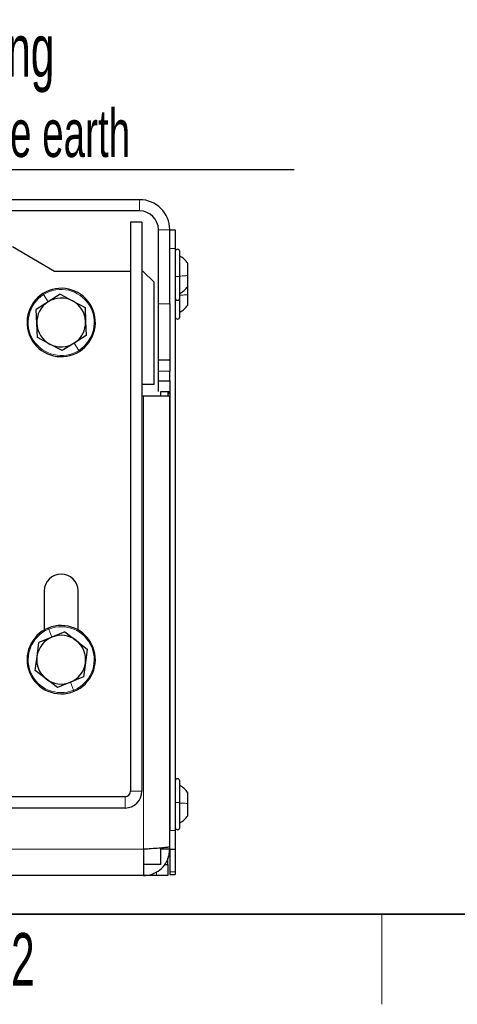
# Paper-space layout 'Blatt2' of a CAD drawing. Header units: millimetres. Extents: x 5 to 418, y 2 to 292.
# Tile 3 of 28: x 97 to 127, y 6 to 72. Entities that reach past the tile are written whole.
import ezdxf

# ---------------------------------------------------------------- set-up
doc = ezdxf.new("R2010")
doc.units = ezdxf.units.MM
doc.layers.add('SLD-0', color=7, linetype='Continuous')
doc.styles.add('SLDTEXTSTYLE0', font='TXT', dxfattribs={"width": 0.605})

# ---------------------------------------------------------------- blocks, each defined once
blk = doc.blocks.new('SW_NOTE_0_12')
at = {"layer": 'SLD-0', "color": 0}
blk.add_line((30.219, 0), (0, 0), dxfattribs=at)
at = {"layer": 'SLD-0', "color": 0, "attachment_point": 1, "style": 'SLDTEXTSTYLE0'}
for s, insert, char_height in [('M8 Erdung', (0.397, 9.696), 3.5), ('protective earth', (1.588, 4.031), 3.175)]:
    blk.add_mtext(s, dxfattribs=dict(at, insert=insert, char_height=char_height))

psp = doc.layouts.new('Blatt2')

# ---------------------------------------------------------------- linework, layer by layer
at = {"color": 7, "linetype": 'Continuous', "lineweight": 25}
for p, q in [((105.3798, 59.5688), (44.4298, 59.5688)), ((105.3798, 58.8188), (44.4298, 58.8188)), ((104.7798, 58.0688), (104.7798, 20.1938)), ((105.5298, 58.0688), (104.7798, 58.0688)), ((105.5298, 58.0688), (105.5298, 20.1938)), ((106.6298, 52.6438), (106.6298, 57.5688)), ((107.3798, 57.5688), (107.7548, 57.5688)), ((107.3798, 52.6438), (107.3798, 57.5688)), ((107.7548, 57.5688), (107.7548, 56.3188)), ((96.9048, 56.4438), (99.7194, 54.8188)), ((107.7548, 56.3188), (107.7548, 17.5688)), ((108.0548, 54.4629), (108.0548, 56.1188)), ((108.5798, 54.5162), (108.5798, 55.3388)), ((99.7194, 54.8188), (104.7798, 54.8188)), ((105.5298, 54.8188), (105.5923, 54.8188)), ((106.3423, 54.0688), (105.5923, 54.8188)), ((108.0548, 53.0188), (108.0548, 54.4629)), ((108.5798, 53.7988), (108.5798, 54.5162)), ((106.3423, 47.2688), (106.3423, 54.0688)), ((108.5798, 53.2485), (108.5798, 53.8013)), ((100.0818, 53.2688), (99.2882, 52.7684)), ((100.0818, 53.2688), (100.912, 52.8317)), ((108.5798, 52.5488), (108.5798, 53.2485)), ((99.2882, 52.7684), (98.4946, 52.2681)), ((100.912, 52.8317), (101.7421, 52.3945)), ((106.6298, 48.8938), (106.6298, 52.6438)), ((107.3798, 52.6438), (107.3798, 48.8938)), ((108.0548, 51.7688), (108.0548, 53.0188)), ((98.5311, 51.3306), (98.4946, 52.2681)), ((101.7421, 52.3945), (101.7786, 51.457)), ((98.5676, 50.3931), (98.5311, 51.3306)), ((101.7786, 51.457), (101.8151, 50.5196)), ((101.8151, 50.5196), (101.0215, 50.0192)), ((99.3977, 49.956), (98.5676, 50.3931)), ((100.2278, 49.5189), (99.3977, 49.956)), ((101.0215, 50.0192), (100.2278, 49.5189)), ((107.3798, 48.8938), (106.6298, 48.8938)), ((106.6298, 48.1438), (106.6298, 48.8938)), ((107.3798, 48.8938), (107.3798, 48.1438)), ((106.6298, 47.5188), (106.6298, 48.1438)), ((107.3798, 47.5188), (107.3798, 48.1438)), ((106.3423, 47.2688), (105.5298, 47.2688)), ((106.6298, 47.5188), (107.3798, 47.5188)), ((106.6298, 46.7938), (106.6298, 47.5188)), ((107.3798, 47.5188), (107.3798, 46.7688)), ((106.7798, 46.5188), (106.7798, 46.7938)), ((107.3798, 46.7688), (106.7798, 46.7688)), ((107.358, 46.7688), (107.2798, 46.6334)), ((107.2798, 46.5188), (107.2798, 46.7688)), ((107.3798, 46.7688), (107.3798, 17.5688)), ((105.5298, 46.5188), (105.6298, 46.5188)), ((105.6298, 46.5188), (107.3798, 46.5188)), ((107.3798, 16.4956), (107.3798, 46.5188)), ((99.0298, 33.5188), (99.0298, 30.9212)), ((101.2798, 30.9212), (101.2798, 33.5188)), ((99.5401, 30.448), (98.6716, 30.0931)), ((100.4085, 30.803), (99.5401, 30.448)), ((100.4085, 30.803), (101.1501, 30.2283)), ((101.1501, 30.2283), (101.8918, 29.6537)), ((98.5448, 29.1635), (98.6716, 30.0931)), ((101.8918, 29.6537), (101.7649, 28.7241)), ((98.4179, 28.2339), (98.5448, 29.1635)), ((99.1595, 27.6593), (98.4179, 28.2339)), ((101.7649, 28.7241), (101.6381, 27.7945)), ((99.9011, 27.0847), (99.1595, 27.6593)), ((101.6381, 27.7945), (100.7696, 27.4396)), ((100.7696, 27.4396), (99.9011, 27.0847)), ((108.0548, 19.4211), (108.0548, 20.8688)), ((104.4048, 19.8188), (45.4048, 19.8188)), ((108.5798, 19.3696), (108.5798, 20.0888)), ((104.4048, 19.0688), (45.4048, 19.0688)), ((108.0548, 17.7688), (108.0548, 19.4211)), ((108.5798, 18.5488), (108.5798, 19.3696)), ((107.7548, 17.5688), (107.7548, 16.3188)), ((106.7798, 15.3188), (106.7798, 16.4009)), ((107.3798, 16.3188), (107.3798, 16.4956)), ((105.6298, 16.3188), (105.6298, 14.5688)), ((107.3798, 16.3188), (106.7798, 16.3188)), ((107.2548, 15.7938), (107.2798, 15.8188)), ((107.3798, 16.3188), (107.7548, 16.3188)), ((107.3798, 16.3188), (107.3798, 14.8113)), ((107.7548, 16.3188), (107.7548, 14.8113)), ((106.7798, 15.3188), (105.6298, 15.3188)), ((107.0502, 15.3188), (107.2548, 15.3188)), ((107.2548, 15.3188), (107.2548, 15.7252)), ((107.2548, 15.3188), (107.2548, 14.5688)), ((105.6298, 14.5688), (44.1798, 14.5688)), ((106.5048, 14.5688), (105.6298, 14.5688)), ((107.2548, 14.5688), (106.5048, 14.5688)), ((107.3798, 14.8113), (107.3798, 14.6438)), ((107.3798, 14.6438), (107.7548, 14.6438)), ((107.7548, 14.8113), (107.7548, 14.6438))]:
    psp.add_line(p, q, dxfattribs=at)
at = {"color": 7, "linetype": 'Continuous', "lineweight": 18}
for p, q in [((105.3798, 59.5688), (105.3798, 58.8188)), ((106.6298, 57.5688), (107.3798, 57.5688)), ((107.3798, 56.3188), (107.7548, 56.3188)), ((99.2882, 52.7684), (98.984, 53.251)), ((106.6298, 52.6438), (107.3798, 52.6438)), ((101.0215, 50.0192), (101.3257, 49.5367)), ((107.3798, 48.1438), (106.6298, 48.1438)), ((105.6298, 16.3188), (105.6298, 46.5188)), ((99.5401, 30.448), (99.3242, 30.9761)), ((100.7696, 27.4396), (100.9854, 26.9116)), ((104.4048, 19.8188), (104.4048, 19.0688)), ((104.7798, 20.1938), (105.5298, 20.1938)), ((107.3798, 17.5688), (107.7548, 17.5688)), ((105.6298, 16.3188), (44.1798, 16.3188)), ((106.5048, 14.5688), (106.5048, 14.8315)), ((107.3798, 14.8113), (107.7548, 14.8113))]:
    psp.add_line(p, q, dxfattribs=at)
at = {"color": 7, "linetype": 'Continuous', "lineweight": 25}
for centre, radius, start, end in [((105.3798, 57.5688), 2, 360, 90), ((105.3798, 57.5688), 1.25, 360, 90), ((107.9048, 56.1188), 0.15, 0, 180), ((100.1548, 51.3938), 2.275, 122.229911, 302.229911), ((100.1548, 51.3938), 2.275, 302.229911, 122.229911), ((100.1548, 51.3938), 1.625, 122.229911, 182.229911), ((100.1548, 51.3938), 1.625, 62.229911, 122.229911), ((100.1548, 51.3938), 1.625, 2.229911, 62.229911), ((107.9048, 53.0188), 0.15, 180, 360), ((100.1548, 51.3938), 1.625, 182.229911, 242.229911), ((100.1548, 51.3938), 1.625, 302.229911, 2.229911), ((107.9048, 51.7688), 0.15, 180, 360), ((100.1548, 51.3938), 1.625, 242.229911, 302.229911), ((100.1548, 33.5188), 1.125, 0, 180), ((100.1548, 28.9438), 2.275, 112.229911, 292.229911), ((100.1548, 28.9438), 2.275, 292.229911, 112.229911), ((100.1548, 28.9438), 1.625, 112.229911, 172.229911), ((100.1548, 28.9438), 1.625, 52.229911, 112.229911), ((100.1548, 28.9438), 1.625, 352.229911, 52.229911), ((100.1548, 28.9438), 1.625, 172.229911, 232.229911), ((100.1548, 28.9438), 1.625, 292.229911, 352.229911), ((100.1548, 28.9438), 1.625, 232.229911, 292.229911), ((107.9048, 20.8688), 0.15, 0, 180), ((104.4048, 20.1938), 1.125, 270, 0), ((104.4048, 20.1938), 0.375, 270, 360), ((107.9048, 17.7688), 0.15, 180, 360)]:
    psp.add_arc(centre, radius, start, end, dxfattribs=at)
at = {"color": 7, "linetype": 'Continuous', "lineweight": 18}
for centre, start, end in [((100.1548, 51.3938), 122.229911, 302.229911), ((100.1548, 51.3938), 302.229911, 122.229911), ((100.1548, 28.9438), 112.229911, 292.229911), ((100.1548, 28.9438), 292.229911, 112.229911)]:
    psp.add_arc(centre, 2.1954, start, end, dxfattribs=at)
at = {"color": 7, "linetype": 'Continuous', "lineweight": 25}
for points, knots in [([(108.5798, 55.3388), (108.5064, 55.4342), (108.3595, 55.625), (108.1564, 55.7542), (108.0548, 55.8188)], [0, 0, 0, 0, 0.49999998, 1, 1, 1, 1]), ([(108.5798, 55.3388), (108.5064, 55.4342), (108.3595, 55.625), (108.1564, 55.7542), (108.0548, 55.8188)], [0, 0, 0, 0, 0.4999999, 1, 1, 1, 1]), ([(108.0548, 53.3188), (108.1564, 53.3834), (108.3595, 53.5126), (108.5064, 53.7034), (108.5798, 53.7988)], [0, 0, 0, 0, 0.5, 1, 1, 1, 1]), ([(108.0548, 53.3188), (108.1564, 53.3834), (108.3595, 53.5127), (108.5064, 53.7034), (108.5798, 53.7988)], [0, 0, 0, 0, 0.5000001, 1, 1, 1, 1]), ([(108.0548, 52.0688), (108.1564, 52.1334), (108.3595, 52.2627), (108.5064, 52.4534), (108.5798, 52.5488)], [0, 0, 0, 0, 0.5, 1, 1, 1, 1]), ([(108.0548, 52.0688), (108.1564, 52.1334), (108.3595, 52.2627), (108.5064, 52.4534), (108.5798, 52.5488)], [0, 0, 0, 0, 0.5000001, 1, 1, 1, 1]), ([(108.5798, 20.0888), (108.5064, 20.1842), (108.3595, 20.375), (108.1564, 20.5042), (108.0548, 20.5688)], [0, 0, 0, 0, 0.4999999, 1, 1, 1, 1]), ([(108.5798, 20.0888), (108.5064, 20.1842), (108.3595, 20.375), (108.1564, 20.5042), (108.0548, 20.5688)], [0, 0, 0, 0, 0.4999999, 1, 1, 1, 1]), ([(108.5798, 20.0888), (108.5064, 20.1842), (108.3595, 20.375), (108.1564, 20.5042), (108.0548, 20.5688)], [0, 0, 0, 0, 0.4999999, 1, 1, 1, 1]), ([(108.0548, 18.0688), (108.1564, 18.1334), (108.3595, 18.2627), (108.5064, 18.4534), (108.5798, 18.5488)], [0, 0, 0, 0, 0.5000001, 1, 1, 1, 1]), ([(108.0548, 18.0688), (108.1564, 18.1334), (108.3595, 18.2627), (108.5064, 18.4534), (108.5798, 18.5488)], [0, 0, 0, 0, 0.5000001, 1, 1, 1, 1]), ([(108.0548, 18.0688), (108.1564, 18.1334), (108.3595, 18.2627), (108.5064, 18.4534), (108.5798, 18.5488)], [0, 0, 0, 0, 0.5000001, 1, 1, 1, 1]), ([(107.3798, 16.4956), (107.3604, 16.4829), (107.3216, 16.4576), (107.0186, 16.4195), (106.5729, 16.3815), (106.0811, 16.3478), (105.7572, 16.327), (105.6298, 16.3188)], [0, 0, 0, 0, 0.2151377, 0.4302771, 0.6454165, 0.860556, 1, 1, 1, 1]), ([(105.6298, 14.5688), (105.827, 14.5882), (106.2213, 14.6271), (106.7465, 14.93), (107.1424, 15.3757), (107.3505, 15.8676), (107.3716, 16.1914), (107.3798, 16.3188)], [0, 0, 0, 0, 0.2151377, 0.4302771, 0.6454165, 0.860556, 1, 1, 1, 1])]:
    psp.add_open_spline(points, degree=3, knots=knots, dxfattribs=at)
at = {"color": 7, "linetype": 'Continuous', "lineweight": 18}
for points in [[(108.0548, 54.4629), (108.0526, 54.4616), (108.0481, 54.4589), (108.0134, 54.4555), (107.9638, 54.4532), (107.9048, 54.4524), (107.8459, 54.4532), (107.7963, 54.4555), (107.7616, 54.4589), (107.7571, 54.4616), (107.7548, 54.4629)], [(108.0548, 54.4834), (108.1564, 54.4879), (108.3595, 54.4967), (108.5064, 54.5097), (108.5798, 54.5162)], [(108.0548, 53.2046), (108.1564, 53.2105), (108.3595, 53.2223), (108.5064, 53.2398), (108.5798, 53.2485)], [(108.0548, 19.4211), (108.0526, 19.4224), (108.0481, 19.425), (108.0134, 19.4283), (107.9638, 19.4305), (107.9048, 19.4313), (107.8459, 19.4305), (107.7963, 19.4283), (107.7616, 19.425), (107.7571, 19.4224), (107.7548, 19.4211)], [(108.0548, 19.4013), (108.1564, 19.3971), (108.3595, 19.3885), (108.5064, 19.3759), (108.5798, 19.3696)]]:
    psp.add_open_spline(points, degree=3, dxfattribs=at)
for points, knots in [([(98.984, 53.251), (98.9761, 53.2635), (98.9603, 53.2886), (98.9465, 53.3105), (98.9403, 53.3203), (98.9418, 53.3178), (98.942, 53.3176)], [0, 0, 0, 0, 0.322597, 0.645194, 0.967791, 1, 1, 1, 1]), ([(101.3257, 49.5367), (101.3336, 49.5241), (101.3494, 49.4991), (101.3632, 49.4772), (101.3694, 49.4674), (101.3678, 49.4698), (101.3677, 49.47)], [0, 0, 0, 0, 0.322597, 0.645194, 0.967791, 1, 1, 1, 1]), ([(99.3242, 30.9761), (99.3186, 30.9898), (99.3074, 31.0172), (99.2976, 31.0412), (99.2933, 31.0519), (99.2944, 31.0492), (99.2945, 31.049)], [0, 0, 0, 0, 0.322597, 0.645194, 0.967791, 1, 1, 1, 1]), ([(100.9854, 26.9116), (100.991, 26.8978), (101.0022, 26.8704), (101.012, 26.8464), (101.0164, 26.8357), (101.0153, 26.8384), (101.0152, 26.8387)], [0, 0, 0, 0, 0.32259699, 0.64519398, 0.96779096, 1, 1, 1, 1])]:
    psp.add_open_spline(points, degree=3, knots=knots, dxfattribs=at)
at = {"color": 7, "linetype": 'Continuous', "lineweight": 25}
for points in [[(108.5798, 20.0888), (108.5064, 20.1842), (108.3595, 20.375), (108.1564, 20.5042), (108.0548, 20.5688)], [(108.0548, 18.0688), (108.1564, 18.1334), (108.3595, 18.2626), (108.5064, 18.4534), (108.5798, 18.5488)]]:
    psp.add_open_spline(points, degree=3, dxfattribs=at)
at = {"layer": 'SLD-0', "lineweight": 35}
psp.add_line((26, 12), (408, 12), dxfattribs=at)
at = {"layer": 'SLD-0', "lineweight": 18}
psp.add_line((121.5, 6), (121.5, 12), dxfattribs=at)

# ---------------------------------------------------------------- block references
at = {"layer": 'SLD-0', "color": 7}
psp.add_blockref('SW_NOTE_0_12', (85.4544, 61.5544), dxfattribs=at)

# ---------------------------------------------------------------- texts
at = {"layer": 'SLD-0', "insert": (97.6027, 10.743), "char_height": 3.5, "attachment_point": 2, "style": 'SLDTEXTSTYLE0'}
psp.add_mtext('2', dxfattribs=at)

doc.saveas('drawing.dxf')
